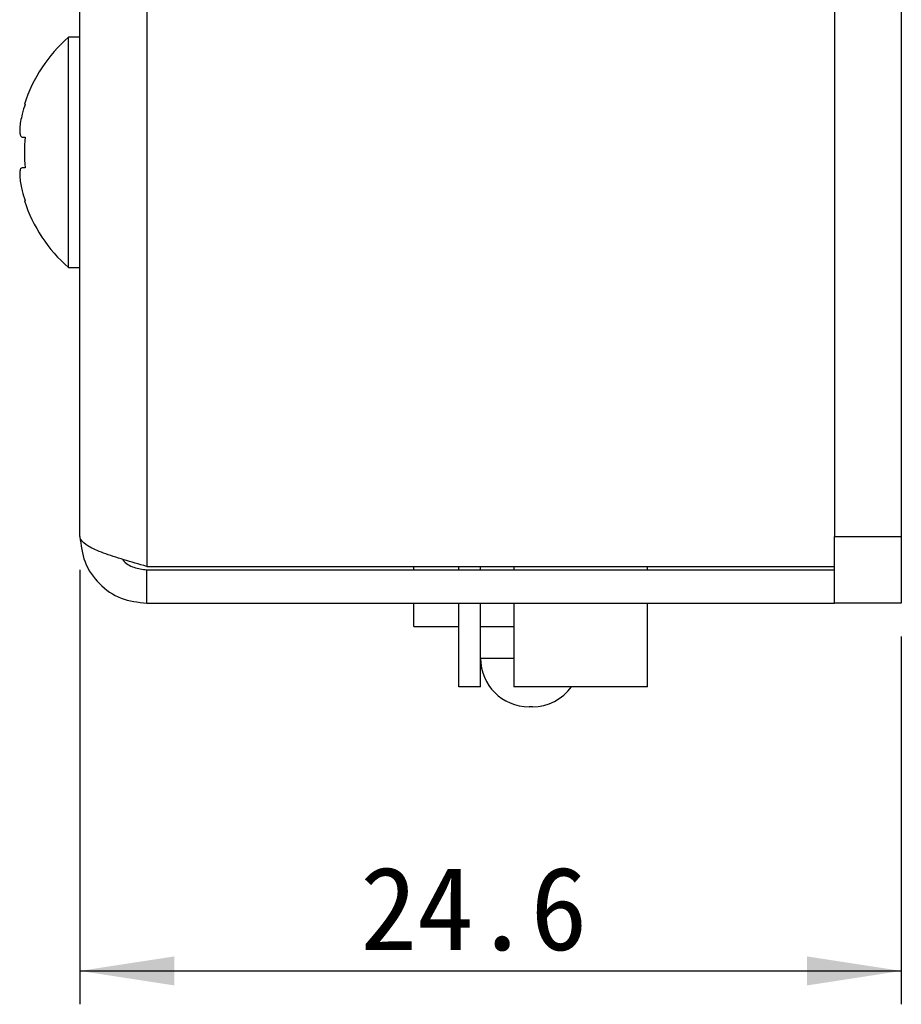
# Model space of a CAD drawing. Header units: millimetres. Extents: x 28 to 178, y 29 to 265.
# Tile 22 of 92: x 152 to 178, y 79 to 109. Entities that reach past the tile are written whole.
import ezdxf

# ---------------------------------------------------------------- set-up
doc = ezdxf.new("R2010")
doc.units = ezdxf.units.MM
doc.layers.add('標註文字', color=3, linetype='Continuous')
doc.styles.add('SLDTEXTSTYLE3', font='kaiu.ttf')
doc.dimstyles.new('SLDDIMSTYLE2', dxfattribs={"dimtxt": 2.5, "dimasz": 2.824978, "dimexe": 0, "dimexo": 0.0625, "dimtad": 1, "dimdec": 1, "dimrnd": 1e-09, "dimzin": 12, "dimdsep": 46, "dimtxsty": 'SLDTEXTSTYLE3', "dimsah": 1, "dimcen": 0.09, "dimadec": 0, "dimazin": 3, "dimtfac": 1, "dimtofl": 0, "dimtmove": 0, "dimatfit": 3, "dimfxl": 0, "dimfrac": 2, "dimtolj": 1, "dimtzin": 12, "dimarcsym": 0})

# ---------------------------------------------------------------- blocks, each defined once
blk = doc.blocks.new('_D_8')
at = {"layer": '標註文字', "transparency": 16777216}
for p, q in [((153.719, 92.112), (153.719, 79.101)), ((178.319, 90.112), (178.319, 79.101)), ((153.719, 80.101), (178.319, 80.101))]:
    blk.add_line(p, q, dxfattribs=at)
for points in [[(153.719, 80.101), (156.544, 79.666), (156.544, 80.535)], [(178.319, 80.101), (175.494, 80.535), (175.494, 79.666)]]:
    blk.add_solid(points, dxfattribs=at)
at = {"layer": '標註文字', "transparency": 16777216, "insert": (162.113, 83.223, -49.9), "char_height": 2.5, "attachment_point": 1, "style": 'SLDTEXTSTYLE3'}
blk.add_mtext('24.6', dxfattribs=at)

msp = doc.modelspace()

# ---------------------------------------------------------------- linework, layer by layer
at = {"color": 7, "linetype": 'Continuous', "lineweight": 30}
for p, q in [((153.719, 93.112), (153.719, 145.112)), ((155.719, 145.112), (155.719, 92.212)), ((176.319, 115.862), (176.319, 93.112)), ((178.319, 115.862), (178.319, 93.112)), ((153.719, 108.062), (153.377, 108.062)), ((153.377, 101.162), (153.377, 108.062)), ((152.054, 106.062), (152.078, 106.062)), ((151.989, 105.072), (152.078, 105.072)), ((152.078, 104.152), (151.989, 104.152)), ((152.078, 103.162), (152.054, 103.162)), ((153.377, 101.162), (153.719, 101.162)), ((176.319, 93.112), (178.319, 93.112)), ((176.319, 91.112), (176.319, 93.112)), ((178.319, 93.112), (178.319, 91.112)), ((155.719, 92.212), (176.319, 92.212)), ((155.719, 91.112), (155.719, 92.112)), ((155.719, 92.112), (176.319, 92.112)), ((163.719, 92.112), (163.719, 92.212)), ((165.069, 92.112), (165.069, 92.212)), ((165.719, 92.112), (165.719, 92.212)), ((166.719, 92.212), (166.719, 92.112)), ((170.719, 92.112), (170.719, 92.212)), ((155.719, 91.112), (176.319, 91.112)), ((163.719, 90.412), (163.719, 91.112)), ((165.069, 88.612), (165.069, 91.112)), ((165.719, 88.612), (165.719, 91.112)), ((166.719, 91.112), (166.719, 88.612)), ((170.719, 88.612), (170.719, 91.112)), ((178.319, 91.112), (176.319, 91.112)), ((163.719, 90.412), (165.069, 90.412)), ((165.719, 90.412), (166.719, 90.412)), ((165.719, 88.612), (165.069, 88.612)), ((170.719, 88.612), (166.719, 88.612)), ((167.219, 88.012), (167.169, 88.012)), ((167.269, 88.012), (167.219, 88.012))]:
    msp.add_line(p, q, dxfattribs=at)
at = {"color": 8, "linetype": 'Continuous', "lineweight": 30}
msp.add_line((165.719, 89.462), (166.719, 89.462), dxfattribs=at)
at = {"color": 7, "linetype": 'Continuous', "lineweight": 30}
for centre, radius, start, end in [((156.419, 104.612), 4.6, 131.4096, 161.6261), ((156.419, 104.612), 4.577, 161.5302, 165.4479), ((156.419, 104.612), 4.365, 173.9514, 186.0486), ((156.419, 104.612), 4.577, 194.5521, 198.4698), ((156.419, 104.612), 4.6, 198.3739, 228.5904), ((167.169, 89.462), 1.45, 180, 270), ((167.269, 89.462), 1.45, 270, 324.1117)]:
    msp.add_arc(centre, radius, start, end, dxfattribs=at)
for points, knots in [([(151.989, 105.762), (151.972, 105.687), (151.937, 105.538), (151.913, 105.334), (151.916, 105.18), (151.942, 105.088), (151.974, 105.077), (151.989, 105.072)], [0, 0, 0, 0, 0.209527, 0.419564, 0.622692, 0.822535, 1, 1, 1, 1]), ([(151.989, 104.152), (151.972, 104.145), (151.937, 104.131), (151.913, 104.019), (151.916, 103.854), (151.942, 103.659), (151.974, 103.525), (151.989, 103.462)], [0, 0, 0, 0, 0.209527, 0.419563, 0.622691, 0.822534, 1, 1, 1, 1]), ([(153.719, 93.112), (153.749, 92.85), (153.81, 92.326), (154.272, 91.665), (154.933, 91.202), (155.457, 91.142), (155.719, 91.112)], [0, 0, 0, 0, 0.25, 0.5, 0.75, 1, 1, 1, 1]), ([(155.719, 92.212), (155.485, 92.279), (155.018, 92.413), (154.401, 92.614), (153.947, 92.815), (153.742, 92.982), (153.725, 93.08), (153.719, 93.112)], [0, 0, 0, 0, 0.223355, 0.446742, 0.670128, 0.893515, 1, 1, 1, 1]), ([(155, 92.424), (155.004, 92.417), (155.079, 92.302), (155.335, 92.163), (155.591, 92.129), (155.719, 92.112)], [0, 0, 0, 0, 0.028293, 0.514146, 1, 1, 1, 1])]:
    msp.add_open_spline(points, degree=3, knots=knots, dxfattribs=at)

# ---------------------------------------------------------------- dimensions: what is measured, and where the dimension line sits
at = {"layer": '標註文字'}
dim = msp.add_linear_dim(base=(178.319, 80.101), p1=(153.719, 93.112), p2=(178.319, 91.112), angle=0, dimstyle='SLDDIMSTYLE2', dxfattribs=at)
dim.commit()
dim.dimension.update_dxf_attribs({"geometry": '_D_8', "text_midpoint": (166.019, 80.101), "dimtype": 160})

doc.saveas('drawing.dxf')
